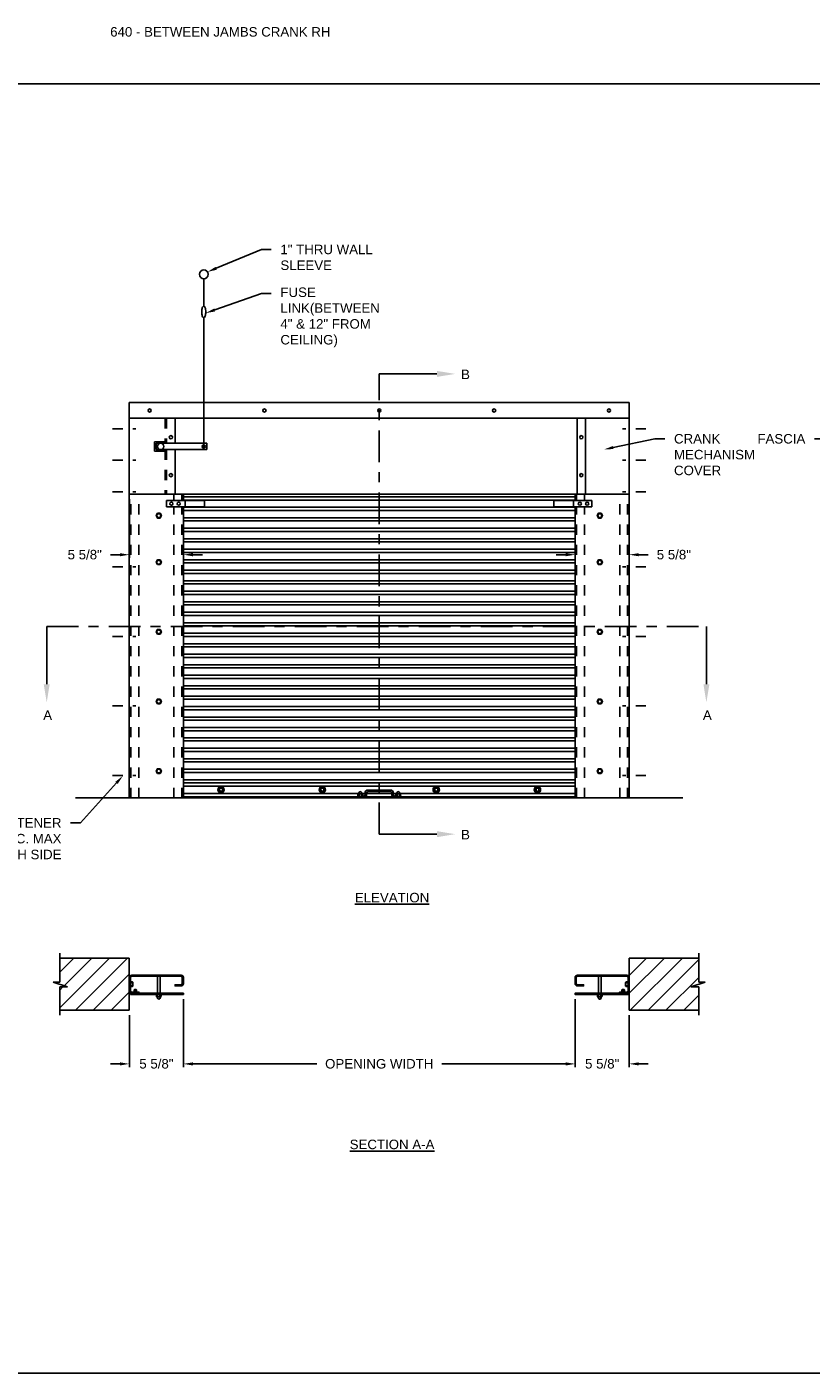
# Model space of a CAD drawing. Header units: inches. Extents: x 169.6 to 233, y 214.8 to 266.5.
# Tile 14 of 18: x 200.6 to 208.4, y 234.4 to 247.7. Entities that reach past the tile are written whole.
import ezdxf
from ezdxf import colors
from ezdxf.entities.mleader import LeaderData, LeaderLine
from ezdxf.math import Vec2, Vec3

# ---------------------------------------------------------------- set-up
doc = ezdxf.new("R2010")
doc.units = ezdxf.units.IN
doc.header["$LTSCALE"] = 0.25
doc.header["$MEASUREMENT"] = 0
for name, pattern in [('CENTER', [2, 1.25, -0.25, 0.25, -0.25]), ('CENTER2', [1.125, 0.75, -0.125, 0.125, -0.125]), ('HIDDEN', [0.375, 0.25, -0.125]), ('HIDDEN2', [0.1875, 0.125, -0.0625])]:
    doc.linetypes.add(name, pattern=pattern)
for name, color, linetype in [('ANNOTATIONS', 1, 'Continuous'), ('CRANK - LH', 7, 'Continuous'), ('CRANK - RH', 7, 'Continuous'), ('SECTION CUTS', 6, 'CENTER')]:
    doc.layers.add(name, color=color, linetype=linetype)
doc.styles.add('ARIAL', font='arial.ttf', dxfattribs={"height": 0.09375})
doc.styles.get("Standard").update_dxf_attribs({"font": 'romans.shx'})
doc.dimstyles.new('STANDARD$0', dxfattribs={"dimtxt": 0.09375, "dimasz": 0.09375, "dimexe": 0.03125, "dimexo": 0.046875, "dimgap": 0.09, "dimtad": 0, "dimtih": 1, "dimtoh": 1, "dimdec": 4, "dimzin": 0, "dimdsep": 46, "dimtxsty": 'ARIAL', "dimcen": 0.09, "dimadec": 0, "dimazin": 0, "dimtfac": 1, "dimtdec": 4, "dimtofl": 0, "dimtmove": 0, "dimatfit": 1, "dimfxl": 1, "dimtolj": 1, "dimtzin": 0, "dimarcsym": 0})

# ---------------------------------------------------------------- blocks, each defined once
blk = doc.blocks.new('*D36')
at = {"layer": 'ANNOTATIONS', "color": 0, "lineweight": -2, "transparency": 16777216}
for p, q in [((201.624, 243.079), (201.624, 242.498)), ((201.53, 242.53), (201.436, 242.53)), ((202.158, 242.587), (202.158, 242.498)), ((202.252, 242.53), (202.346, 242.53))]:
    blk.add_line(p, q, dxfattribs=at)
at = {"layer": 'ANNOTATIONS', "color": 0, "transparency": 16777216}
for points in [[(201.53, 242.545), (201.53, 242.514), (201.624, 242.53)], [(202.252, 242.545), (202.252, 242.514), (202.158, 242.53)]]:
    blk.add_solid(points, dxfattribs=at)
at = {"layer": 'defpoints', "color": 0, "transparency": 16777216}
for p in [(201.624, 243.126), (201.624, 242.53), (202.158, 242.634)]:
    blk.add_point(p, dxfattribs=at)
at = {"layer": 'ANNOTATIONS', "color": 0, "transparency": 16777216, "insert": (201.183, 242.53), "char_height": 0.0938, "attachment_point": 5, "style": 'ARIAL'}
blk.add_mtext('\\A1;5 5/8"', dxfattribs=at)
blk = doc.blocks.new('*D37')
at = {"layer": 'ANNOTATIONS', "color": 0, "lineweight": -2, "transparency": 16777216}
for p, q in [((206.561, 243.081), (206.561, 242.498)), ((205.933, 242.53), (205.839, 242.53)), ((206.026, 242.588), (206.026, 242.498)), ((206.655, 242.53), (206.749, 242.53))]:
    blk.add_line(p, q, dxfattribs=at)
at = {"layer": 'ANNOTATIONS', "color": 0, "transparency": 16777216}
for points in [[(205.933, 242.545), (205.933, 242.514), (206.026, 242.53)], [(206.655, 242.545), (206.655, 242.514), (206.561, 242.53)]]:
    blk.add_solid(points, dxfattribs=at)
at = {"layer": 'defpoints', "color": 0, "transparency": 16777216}
for p in [(206.561, 243.128), (206.026, 242.635), (206.561, 242.53)]:
    blk.add_point(p, dxfattribs=at)
at = {"layer": 'ANNOTATIONS', "color": 0, "transparency": 16777216, "insert": (207.002, 242.53), "char_height": 0.0938, "attachment_point": 5, "style": 'ARIAL'}
blk.add_mtext('\\A1;5 5/8"', dxfattribs=at)
blk = doc.blocks.new('*D31')
at = {"layer": 'ANNOTATIONS', "color": 0, "lineweight": -2, "transparency": 16777216}
for p, q in [((202.158, 238.141), (202.158, 237.469)), ((201.624, 237.983), (201.624, 237.469)), ((201.53, 237.501), (201.436, 237.501)), ((202.252, 237.501), (202.346, 237.501))]:
    blk.add_line(p, q, dxfattribs=at)
at = {"layer": 'ANNOTATIONS', "color": 0, "transparency": 16777216}
for points in [[(201.53, 237.516), (201.53, 237.485), (201.624, 237.501)], [(202.252, 237.516), (202.252, 237.485), (202.158, 237.501)]]:
    blk.add_solid(points, dxfattribs=at)
at = {"layer": 'defpoints', "color": 0, "transparency": 16777216}
for p in [(202.158, 238.187), (201.624, 238.03), (202.158, 237.501)]:
    blk.add_point(p, dxfattribs=at)
at = {"layer": 'ANNOTATIONS', "color": 0, "transparency": 16777216, "insert": (201.891, 237.501), "char_height": 0.0938, "attachment_point": 5, "style": 'ARIAL'}
blk.add_mtext('\\A1;5 5/8"', dxfattribs=at)
blk = doc.blocks.new('*D32')
at = {"layer": 'ANNOTATIONS', "color": 0, "lineweight": -2, "transparency": 16777216}
for p, q in [((206.026, 238.141), (206.026, 237.469)), ((206.561, 237.983), (206.561, 237.469)), ((205.933, 237.501), (205.839, 237.501)), ((206.655, 237.501), (206.749, 237.501))]:
    blk.add_line(p, q, dxfattribs=at)
at = {"layer": 'ANNOTATIONS', "color": 0, "transparency": 16777216}
for points in [[(205.933, 237.516), (205.933, 237.485), (206.026, 237.501)], [(206.655, 237.516), (206.655, 237.485), (206.561, 237.501)]]:
    blk.add_solid(points, dxfattribs=at)
at = {"layer": 'defpoints', "color": 0, "transparency": 16777216}
for p in [(206.026, 238.187), (206.561, 238.03), (206.026, 237.501)]:
    blk.add_point(p, dxfattribs=at)
at = {"layer": 'ANNOTATIONS', "color": 0, "transparency": 16777216, "insert": (206.294, 237.501), "char_height": 0.0938, "attachment_point": 5, "style": 'ARIAL'}
blk.add_mtext('\\A1;5 5/8"', dxfattribs=at)
blk = doc.blocks.new('*D35')
at = {"layer": 'ANNOTATIONS', "color": 0, "lineweight": -2, "transparency": 16777216}
for p, q in [((202.158, 238.094), (202.158, 237.469)), ((206.026, 238.094), (206.026, 237.469)), ((202.252, 237.501), (203.476, 237.501)), ((205.933, 237.501), (204.709, 237.501))]:
    blk.add_line(p, q, dxfattribs=at)
at = {"layer": 'ANNOTATIONS', "color": 0, "transparency": 16777216}
for points in [[(202.252, 237.516), (202.252, 237.485), (202.158, 237.501)], [(205.933, 237.516), (205.933, 237.485), (206.026, 237.501)]]:
    blk.add_solid(points, dxfattribs=at)
at = {"layer": 'defpoints', "color": 0, "transparency": 16777216}
for p in [(202.158, 238.141), (206.026, 238.141), (206.026, 237.501)]:
    blk.add_point(p, dxfattribs=at)
at = {"layer": 'ANNOTATIONS', "color": 0, "transparency": 16777216, "insert": (204.092, 237.501), "char_height": 0.09375, "attachment_point": 5, "style": 'ARIAL'}
blk.add_mtext('\\A1;OPENING WIDTH', dxfattribs=at)

msp = doc.modelspace()

# ---------------------------------------------------------------- hatches: boundary and pattern name
at = {"layer": 'CRANK - LH'}
h = msp.add_hatch(dxfattribs=at)
h.set_pattern_fill('ANSI31', color=256, style=0)
h.set_pattern_definition([(45, (21.99535, -17.34099), (-0.08838835, 0.08838835), [])])
h.paths.add_polyline_path([(176.96026, 238.54581), (176.27276, 238.54581), (176.27276, 238.30861), (176.20865, 238.30861), (176.35072, 238.26171), (176.27276, 238.26171), (176.27276, 238.03019), (176.96026, 238.03019)])
h.paths.add_polyline_path([(182.58526, 238.26171), (182.50729, 238.26171), (182.64936, 238.30861), (182.58526, 238.30861), (182.58526, 238.54581), (181.89776, 238.54581), (181.89776, 238.03019), (182.58526, 238.03019)])
h.paths.add_polyline_path([(193.23756, 238.47139), (193.93506, 238.47139), (193.93506, 238.66458), (193.23756, 238.66458)], flags=9)
h.paths.add_polyline_path([(202.25173, 245.48487), (202.38596, 245.48487), (202.38596, 245.6255), (202.25173, 245.6255)], flags=9)
h.paths.add_polyline_path([(204.64016, 242.11924), (204.77478, 242.11924), (204.77478, 242.25987), (204.64016, 242.25987)], flags=9)
h.paths.add_polyline_path([(198.12421, 242.11924), (198.25882, 242.11924), (198.25882, 242.25987), (198.12421, 242.25987)], flags=9)
h.paths.add_polyline_path([(202.25173, 240.93915), (202.38596, 240.93915), (202.38596, 241.07977), (202.25173, 241.07977)], flags=9)
h.paths.add_polyline_path([(201.1058, 238.01477), (201.98971, 238.01477), (201.98971, 238.20796), (201.1058, 238.20796)], flags=9)
h.paths.add_polyline_path([(201.1599, 240.45259), (201.94187, 240.45259), (201.94187, 240.64578), (201.1599, 240.64578)], flags=9)
h.paths.add_polyline_path([(207.44079, 240.46856), (208.32451, 240.46856), (208.32451, 240.66175), (207.44079, 240.66175)], flags=9)
at = {"layer": 'CRANK - RH'}
h = msp.add_hatch(dxfattribs=at)
h.set_pattern_fill('ANSI31', color=256, style=0)
h.set_pattern_definition([(45, (46.65864, -17.34099), (-0.08838835, 0.08838835), [])])
h.paths.add_polyline_path([(201.62355, 238.54581), (200.93605, 238.54581), (200.93605, 238.30861), (200.87194, 238.30861), (201.01401, 238.26171), (200.93605, 238.26171), (200.93605, 238.03019), (201.62355, 238.03019)])
h.paths.add_polyline_path([(207.24855, 238.26171), (207.17058, 238.26171), (207.31265, 238.30861), (207.24855, 238.30861), (207.24855, 238.54581), (206.56105, 238.54581), (206.56105, 238.03019), (207.24855, 238.03019)])
h.paths.add_polyline_path([(217.90085, 238.47139), (218.59835, 238.47139), (218.59835, 238.66458), (217.90085, 238.66458)], flags=9)
h.paths.add_polyline_path([(226.91502, 245.48487), (227.04925, 245.48487), (227.04925, 245.6255), (226.91502, 245.6255)], flags=9)
h.paths.add_polyline_path([(229.30345, 242.11924), (229.43807, 242.11924), (229.43807, 242.25987), (229.30345, 242.25987)], flags=9)
h.paths.add_polyline_path([(222.7875, 242.11924), (222.92211, 242.11924), (222.92211, 242.25987), (222.7875, 242.25987)], flags=9)
h.paths.add_polyline_path([(226.91502, 240.93915), (227.04925, 240.93915), (227.04925, 241.07977), (226.91502, 241.07977)], flags=9)
h.paths.add_polyline_path([(225.76909, 238.01477), (226.653, 238.01477), (226.653, 238.20796), (225.76909, 238.20796)], flags=9)
h.paths.add_polyline_path([(225.82319, 240.45259), (226.60516, 240.45259), (226.60516, 240.64578), (225.82319, 240.64578)], flags=9)
h.paths.add_polyline_path([(232.10408, 240.46856), (232.9878, 240.46856), (232.9878, 240.66175), (232.10408, 240.66175)], flags=9)

# ---------------------------------------------------------------- linework, layer by layer
at = {"layer": 'ANNOTATIONS'}
for p, q in [((202.1582, 238.14061), (202.1582, 237.46927)), ((206.02639, 238.14061), (206.02639, 237.46927))]:
    msp.add_line(p, q, dxfattribs=at)
for points in [[(202.25195, 237.51614), (202.25195, 237.48489), (202.1582, 237.50052)], [(205.93264, 237.51614), (205.93264, 237.48489), (206.02639, 237.50052)]]:
    msp.add_solid(points, dxfattribs=at)
at = {"layer": 'CRANK - RH', "linetype": 'Continuous'}
for p, q in [((202.35897, 244.98524), (202.35897, 245.256)), ((202.35897, 244.87074), (202.35897, 243.58296)), ((201.62355, 240.12756), (201.62355, 244.03381)), ((201.62355, 244.03381), (206.56105, 244.03381)), ((206.56105, 240.12756), (206.56105, 244.03381)), ((201.62355, 243.87756), (206.56105, 243.87756)), ((202.07617, 243.62983), (202.07617, 243.87756)), ((206.04542, 243.12756), (206.04542, 243.87756)), ((206.12941, 243.12756), (206.12941, 243.87756)), ((201.87367, 243.64546), (201.87367, 243.55171)), ((201.87367, 243.64546), (201.97656, 243.64546)), ((201.8893, 243.62983), (202.39022, 243.62983)), ((201.8893, 243.62983), (201.8893, 243.56733)), ((202.39022, 243.62983), (202.39022, 243.56733)), ((201.87367, 243.55171), (201.97656, 243.55171)), ((201.8893, 243.56733), (202.39022, 243.56733)), ((202.07617, 243.12756), (202.07617, 243.56733)), ((206.56105, 243.12756), (201.62355, 243.12756)), ((201.99219, 243.06506), (202.36719, 243.06506)), ((201.99219, 243.00256), (201.99219, 243.06506)), ((202.1582, 243.06506), (202.1582, 243.12756)), ((202.1582, 243.10136), (206.02639, 243.10136)), ((202.1582, 243.07011), (206.02639, 243.07011)), ((202.17383, 243.00256), (202.17383, 243.06506)), ((202.36719, 243.00256), (202.36719, 243.06506)), ((205.8174, 243.00256), (205.8174, 243.06506)), ((206.1924, 243.06506), (205.8174, 243.06506)), ((206.01076, 243.00256), (206.01076, 243.06506)), ((206.02639, 243.06506), (206.02639, 243.12756)), ((206.1924, 243.00256), (206.1924, 243.06506)), ((201.99219, 243.00256), (202.36719, 243.00256)), ((202.1582, 240.12756), (202.1582, 243.00256)), ((202.1582, 242.99775), (206.02639, 242.99775)), ((202.1582, 242.9665), (206.02639, 242.9665)), ((206.1924, 243.00256), (205.8174, 243.00256)), ((206.02639, 240.12756), (206.02639, 243.00256)), ((202.1582, 242.89413), (206.02639, 242.89413)), ((202.1582, 242.86288), (206.02639, 242.86288)), ((202.1582, 242.79052), (206.02639, 242.79052)), ((202.1582, 242.75927), (206.02639, 242.75927)), ((202.1582, 242.68691), (206.02639, 242.68691)), ((202.1582, 242.65566), (206.02639, 242.65566)), ((202.1582, 242.58329), (206.02639, 242.58329)), ((202.1582, 242.55204), (206.02639, 242.55204)), ((202.1582, 242.47968), (206.02639, 242.47968)), ((202.1582, 242.44843), (206.02639, 242.44843)), ((202.1582, 242.37606), (206.02639, 242.37606)), ((202.1582, 242.34481), (206.02639, 242.34481)), ((202.1582, 242.27245), (206.02639, 242.27245)), ((202.1582, 242.2412), (206.02639, 242.2412)), ((202.1582, 242.16883), (206.02639, 242.16883)), ((202.1582, 242.13758), (206.02639, 242.13758)), ((202.1582, 242.06522), (206.02639, 242.06522)), ((202.1582, 242.03397), (206.02639, 242.03397)), ((202.1582, 241.9616), (206.02639, 241.9616)), ((202.1582, 241.93035), (206.02639, 241.93035)), ((202.1582, 241.85799), (206.02639, 241.85799)), ((202.1582, 241.82674), (206.02639, 241.82674)), ((202.1582, 241.75437), (206.02639, 241.75437)), ((202.1582, 241.72312), (206.02639, 241.72312)), ((202.1582, 241.65076), (206.02639, 241.65076)), ((202.1582, 241.61951), (206.02639, 241.61951)), ((202.1582, 241.54715), (206.02639, 241.54715)), ((202.1582, 241.5159), (206.02639, 241.5159)), ((202.1582, 241.44353), (206.02639, 241.44353)), ((202.1582, 241.41228), (206.02639, 241.41228)), ((202.1582, 241.33992), (206.02639, 241.33992)), ((202.1582, 241.30867), (206.02639, 241.30867)), ((202.1582, 241.2363), (206.02639, 241.2363)), ((202.1582, 241.20505), (206.02639, 241.20505)), ((202.1582, 241.13269), (206.02639, 241.13269)), ((202.1582, 241.10144), (206.02639, 241.10144)), ((202.1582, 241.02907), (206.02639, 241.02907)), ((202.1582, 240.99782), (206.02639, 240.99782)), ((202.1582, 240.92546), (206.02639, 240.92546)), ((202.1582, 240.89421), (206.02639, 240.89421)), ((202.1582, 240.82184), (206.02639, 240.82184)), ((202.1582, 240.79059), (206.02639, 240.79059)), ((202.1582, 240.72137), (206.02639, 240.72137)), ((202.1582, 240.69012), (206.02639, 240.69012)), ((202.1582, 240.61776), (206.02639, 240.61776)), ((202.1582, 240.58651), (206.02639, 240.58651)), ((202.1582, 240.51414), (206.02639, 240.51414)), ((202.1582, 240.48289), (206.02639, 240.48289)), ((202.1582, 240.41053), (206.02639, 240.41053)), ((202.1582, 240.37928), (206.02639, 240.37928)), ((202.1582, 240.30691), (206.02639, 240.30691)), ((202.1582, 240.27566), (206.02639, 240.27566)), ((202.1582, 240.24441), (206.02639, 240.24441)), ((202.1582, 240.17205), (203.88819, 240.17205)), ((206.02639, 240.13988), (202.1582, 240.13988)), ((206.02639, 240.12756), (202.1582, 240.12756)), ((203.93605, 240.14319), (203.87355, 240.14319)), ((203.87355, 240.12756), (203.87355, 240.14319)), ((203.88145, 240.14616), (203.88145, 240.16345)), ((203.9226, 240.16662), (203.88649, 240.16671)), ((203.88933, 240.17474), (203.8948, 240.18425)), ((203.89317, 240.16342), (203.89317, 240.14643)), ((203.92016, 240.17527), (203.91497, 240.18426)), ((203.91661, 240.16304), (203.91661, 240.14626)), ((203.92159, 240.17205), (203.95167, 240.17205)), ((203.92832, 240.14654), (203.92832, 240.16264)), ((203.95167, 240.15881), (203.95167, 240.17444)), ((203.9673, 240.15881), (203.9673, 240.17444)), ((203.9673, 240.17205), (204.2173, 240.17205)), ((204.20167, 240.20569), (203.98292, 240.20569)), ((204.20167, 240.19006), (203.98292, 240.19006)), ((204.2173, 240.15881), (204.2173, 240.17444)), ((204.23292, 240.15881), (204.23292, 240.17444)), ((204.23292, 240.17205), (204.26319, 240.17205)), ((204.31105, 240.14319), (204.24855, 240.14319)), ((204.25645, 240.14616), (204.25645, 240.16345)), ((204.2976, 240.16662), (204.26149, 240.16671)), ((204.26433, 240.17474), (204.2698, 240.18425)), ((204.26817, 240.16342), (204.26817, 240.14643)), ((204.29516, 240.17527), (204.28997, 240.18426)), ((204.29161, 240.16304), (204.29161, 240.14626)), ((204.29659, 240.17205), (206.02639, 240.17205)), ((204.30332, 240.14654), (204.30332, 240.16264)), ((204.31105, 240.12756), (204.31105, 240.14319)), ((200.93605, 238.30861), (200.93605, 238.59269)), ((207.24855, 238.30861), (207.24855, 238.59269)), ((201.01401, 238.26171), (200.87194, 238.30861)), ((200.87194, 238.30861), (200.93605, 238.30861)), ((200.93605, 237.98331), (200.93605, 238.26171)), ((200.93605, 238.26171), (201.01401, 238.26171)), ((201.62355, 238.27057), (201.62355, 238.23442)), ((201.63495, 238.31176), (201.65467, 238.31176)), ((201.65508, 238.29988), (201.63495, 238.29988)), ((201.65547, 238.27612), (201.63495, 238.27612)), ((201.63495, 238.26424), (201.6555, 238.26424)), ((201.65871, 238.30596), (201.6588, 238.26935)), ((206.52589, 238.30596), (206.52579, 238.26935)), ((206.54964, 238.26424), (206.5291, 238.26424)), ((206.52912, 238.27612), (206.54964, 238.27612)), ((206.52951, 238.29988), (206.54964, 238.29988)), ((206.54964, 238.31176), (206.52992, 238.31176)), ((206.56105, 238.27057), (206.56105, 238.23442)), ((207.17058, 238.26171), (207.31265, 238.30861)), ((207.24855, 238.26171), (207.17058, 238.26171)), ((207.31265, 238.30861), (207.24855, 238.30861)), ((207.24855, 237.98331), (207.24855, 238.26171)), ((201.89088, 238.18449), (201.89088, 238.16696)), ((201.9326, 238.16375), (201.89599, 238.16365)), ((201.89886, 238.15551), (201.90441, 238.14587)), ((201.90276, 238.16699), (201.90276, 238.18422)), ((201.93012, 238.15498), (201.92486, 238.14586)), ((201.92652, 238.16737), (201.92652, 238.18438)), ((201.9384, 238.1841), (201.9384, 238.16778)), ((206.24619, 238.18441), (206.24619, 238.16688)), ((206.28791, 238.16367), (206.2513, 238.16357)), ((206.25418, 238.15543), (206.25973, 238.14579)), ((206.25807, 238.16691), (206.25807, 238.18414)), ((206.28544, 238.1549), (206.28017, 238.14578)), ((206.28184, 238.16729), (206.28184, 238.1843)), ((206.29372, 238.18402), (206.29372, 238.1677))]:
    msp.add_line(p, q, dxfattribs=at)
at = {"layer": 'CRANK - RH', "linetype": 'HIDDEN'}
for p, q in [((201.97656, 243.87756), (201.97656, 243.62983)), ((201.99219, 243.87756), (201.99219, 243.62983)), ((201.97656, 243.56733), (201.97656, 243.12756)), ((201.99219, 243.56733), (201.99219, 243.12756)), ((201.90127, 238.3657), (201.89088, 238.37711)), ((201.928, 238.3657), (201.9384, 238.37711)), ((206.25659, 238.3657), (206.24619, 238.37711)), ((206.28332, 238.3657), (206.29372, 238.37711)), ((201.67107, 238.19889), (201.65919, 238.18749)), ((201.69483, 238.19889), (201.70672, 238.18749)), ((206.48976, 238.19889), (206.47788, 238.18749)), ((206.51352, 238.19889), (206.5254, 238.18749))]:
    msp.add_line(p, q, dxfattribs=at)
at = {"layer": 'CRANK - RH', "linetype": 'CENTER2', "ltscale": 0.25}
for p, q in [((201.45798, 243.77457), (201.68912, 243.77457)), ((206.72662, 243.77457), (206.49548, 243.77457)), ((201.45798, 243.4632), (201.68912, 243.4632)), ((206.72662, 243.4632), (206.49548, 243.4632))]:
    msp.add_line(p, q, dxfattribs=at)
at = {"layer": 'CRANK - RH', "linetype": 'CENTER2', "ltscale": 0.28}
for p, q in [((201.45798, 243.15183), (201.68912, 243.15183)), ((206.72662, 243.15183), (206.49548, 243.15183)), ((201.45798, 242.41081), (201.68912, 242.41081)), ((206.72662, 242.41081), (206.49548, 242.41081)), ((201.45798, 241.72331), (201.68912, 241.72331)), ((206.72662, 241.72331), (206.49548, 241.72331)), ((201.45798, 241.03581), (201.68912, 241.03581)), ((206.72662, 241.03581), (206.49548, 241.03581)), ((201.45798, 240.34831), (201.68912, 240.34831)), ((206.72662, 240.34831), (206.49548, 240.34831))]:
    msp.add_line(p, q, dxfattribs=at)
at = {"layer": 'CRANK - RH', "linetype": 'HIDDEN2'}
for p, q in [((201.63917, 240.12756), (201.63917, 243.12756)), ((201.7173, 240.12756), (201.7173, 243.12756)), ((202.06445, 243.06506), (202.06445, 243.12756)), ((202.14258, 243.06506), (202.14258, 243.12756)), ((206.04201, 243.06506), (206.04201, 243.12756)), ((206.12014, 243.06506), (206.12014, 243.12756)), ((206.4673, 240.12756), (206.4673, 243.12756)), ((206.54542, 240.12756), (206.54542, 243.12756)), ((202.06445, 240.12756), (202.06445, 243.00256)), ((202.14258, 240.12756), (202.14258, 243.00256)), ((206.04201, 240.12756), (206.04201, 243.00256)), ((206.12014, 240.12756), (206.12014, 243.00256))]:
    msp.add_line(p, q, dxfattribs=at)
at = {"layer": 'CRANK - RH'}
for p, q in [((207.0923, 240.12756), (201.0923, 240.12756)), ((200.93605, 238.54581), (201.62355, 238.54581)), ((201.62355, 238.03019), (201.62355, 238.54581)), ((206.56105, 238.03019), (206.56105, 238.54581)), ((207.24855, 238.54581), (206.56105, 238.54581)), ((201.90127, 238.19889), (201.90127, 238.3657)), ((201.928, 238.19889), (201.928, 238.3657)), ((206.25659, 238.19889), (206.25659, 238.3657)), ((206.28332, 238.19889), (206.28332, 238.3657)), ((201.67404, 238.23406), (201.67107, 238.23109)), ((201.67107, 238.2103), (201.67107, 238.23109)), ((201.69483, 238.22812), (201.67107, 238.22812)), ((201.69483, 238.22218), (201.67107, 238.22218)), ((201.69483, 238.21624), (201.67107, 238.21624)), ((201.69186, 238.23406), (201.67404, 238.23406)), ((201.69186, 238.23109), (201.67404, 238.23109)), ((201.69186, 238.22515), (201.67404, 238.22515)), ((201.69186, 238.21921), (201.67404, 238.21921)), ((201.69186, 238.21327), (201.67404, 238.21327)), ((201.69186, 238.23406), (201.69483, 238.23109)), ((201.69483, 238.2103), (201.69483, 238.23109)), ((206.49273, 238.23406), (206.48976, 238.23109)), ((206.48976, 238.2103), (206.48976, 238.23109)), ((206.48976, 238.22812), (206.51352, 238.22812)), ((206.48976, 238.22218), (206.51352, 238.22218)), ((206.48976, 238.21624), (206.51352, 238.21624)), ((206.49273, 238.23406), (206.51055, 238.23406)), ((206.49273, 238.23109), (206.51055, 238.23109)), ((206.49273, 238.22515), (206.51055, 238.22515)), ((206.49273, 238.21921), (206.51055, 238.21921)), ((206.49273, 238.21327), (206.51055, 238.21327)), ((206.51055, 238.23406), (206.51352, 238.23109)), ((206.51352, 238.2103), (206.51352, 238.23109)), ((200.93605, 238.03019), (201.62355, 238.03019)), ((207.24855, 238.03019), (206.56105, 238.03019))]:
    msp.add_line(p, q, dxfattribs=at)
at = {"layer": 'CRANK - RH', "linetype": 'Continuous'}
msp.add_lwpolyline([(202.3649, 244.87365, -0.46162253), (202.35228, 244.87365, -0.09187159), (202.34429, 244.8875, -0.04858263), (202.34008, 244.90457, -0.07273106), (202.34008, 244.95142, -0.04858263), (202.34429, 244.96848, -0.09187159), (202.35228, 244.98234, -0.46162273), (202.3649, 244.98234, -0.09187159), (202.37288, 244.96848, -0.04858263), (202.3771, 244.95142, -0.07273115), (202.3771, 244.90457, -0.04858263), (202.37288, 244.8875, -0.09187159), (202.3649, 244.87365, -0.2196732)], format="xyb", dxfattribs=at)
for points in [[(201.90076, 242.93915), (201.88723, 242.91571), (201.90076, 242.89227), (201.92782, 242.89227), (201.94135, 242.91571), (201.92782, 242.93915)], [(206.28383, 242.93915), (206.29737, 242.91571), (206.28383, 242.89227), (206.25677, 242.89227), (206.24324, 242.91571), (206.25677, 242.93915)], [(201.90076, 242.43199), (201.88723, 242.45543), (201.90076, 242.47886), (201.92782, 242.47886), (201.94135, 242.45543), (201.92782, 242.43199)], [(206.28383, 242.43199), (206.29737, 242.45543), (206.28383, 242.47886), (206.25677, 242.47886), (206.24324, 242.45543), (206.25677, 242.43199)], [(201.90076, 241.74449), (201.88723, 241.76793), (201.90076, 241.79136), (201.92782, 241.79136), (201.94135, 241.76793), (201.92782, 241.74449)], [(206.28383, 241.74449), (206.29737, 241.76793), (206.28383, 241.79136), (206.25677, 241.79136), (206.24324, 241.76793), (206.25677, 241.74449)], [(201.90076, 241.05699), (201.88723, 241.08043), (201.90076, 241.10386), (201.92782, 241.10386), (201.94135, 241.08043), (201.92782, 241.05699)], [(206.28383, 241.05699), (206.29737, 241.08043), (206.28383, 241.10386), (206.25677, 241.10386), (206.24324, 241.08043), (206.25677, 241.05699)], [(201.90076, 240.36949), (201.88723, 240.39293), (201.90076, 240.41636), (201.92782, 240.41636), (201.94135, 240.39293), (201.92782, 240.36949)], [(206.28383, 240.36949), (206.29737, 240.39293), (206.28383, 240.41636), (206.25677, 240.41636), (206.24324, 240.39293), (206.25677, 240.36949)], [(202.54542, 240.23529), (202.56105, 240.20823), (202.54542, 240.18117), (202.51417, 240.18117), (202.49855, 240.20823), (202.51417, 240.23529)], [(203.54542, 240.23529), (203.56105, 240.20823), (203.54542, 240.18117), (203.51417, 240.18117), (203.49855, 240.20823), (203.51417, 240.23529)], [(204.67042, 240.23529), (204.68605, 240.20823), (204.67042, 240.18117), (204.63917, 240.18117), (204.62355, 240.20823), (204.63917, 240.23529)], [(205.67042, 240.23529), (205.68605, 240.20823), (205.67042, 240.18117), (205.63917, 240.18117), (205.62355, 240.20823), (205.63917, 240.23529)]]:
    msp.add_lwpolyline(points, close=True, dxfattribs=at)
at = {"layer": 'CRANK - RH'}
for points in [[(201.62355, 238.35382, -0.41421356), (201.64683, 238.37711), (202.13492, 238.37711, -0.41421356), (202.1582, 238.35382), (202.1582, 238.29347, -0.41421356), (202.13492, 238.27018), (202.07504, 238.27018), (202.07504, 238.28158), (202.13492, 238.28158, 0.41421356), (202.1468, 238.29347), (202.1468, 238.35382, 0.41421356), (202.13492, 238.3657), (201.64683, 238.3657, 0.41421356), (201.63495, 238.35382), (201.63495, 238.22218, 0.41421356), (201.64683, 238.2103), (201.7186, 238.2103), (201.7186, 238.19889)], [(206.56105, 238.35382, 0.41421356), (206.53776, 238.37711), (206.04968, 238.37711, 0.41421356), (206.02639, 238.35382), (206.02639, 238.29347, 0.41421356), (206.04968, 238.27018), (206.10956, 238.27018), (206.10956, 238.28158), (206.04968, 238.28158, -0.41421356), (206.03779, 238.29347), (206.03779, 238.35382, -0.41421356), (206.04968, 238.3657), (206.53776, 238.3657, -0.41421356), (206.54964, 238.35382), (206.54964, 238.22218, -0.41421356), (206.53776, 238.2103), (206.466, 238.2103), (206.466, 238.19889)], [(201.64683, 238.19889, -0.41421356), (201.62355, 238.22218)], [(206.53776, 238.19889, 0.41421356), (206.56105, 238.22218)]]:
    msp.add_lwpolyline(points, format="xyb", dxfattribs=at)
for points in [[(202.1582, 238.19889), (202.1582, 238.18749), (201.63543, 238.18749), (201.63543, 238.19889), (202.1582, 238.19889)], [(206.54917, 238.19889), (206.02639, 238.19889), (206.02639, 238.18749), (206.54917, 238.18749), (206.54917, 238.19889)]]:
    msp.add_lwpolyline(points, dxfattribs=at)
at = {"layer": 'CRANK - RH', "linetype": 'Continuous'}
for centre, radius in [((202.35935, 245.29907), 0.04307), ((201.82376, 243.95404), 0.01562), ((202.95803, 243.95404), 0.01562), ((204.0923, 243.95404), 0.01562), ((205.22656, 243.95404), 0.01562), ((206.36083, 243.95404), 0.01562), ((201.93293, 243.59858), 0.03125), ((202.03418, 243.69006), 0.01562), ((202.35897, 243.59858), 0.01562), ((206.08741, 243.69006), 0.01562), ((202.03418, 243.31506), 0.01562), ((206.08741, 243.31506), 0.01562), ((202.03906, 243.03381), 0.01562), ((202.11133, 243.03381), 0.01562), ((206.07326, 243.03381), 0.01562), ((206.14553, 243.03381), 0.01562), ((201.91429, 242.91571), 0.01893), ((206.2703, 242.91571), 0.01893), ((201.91429, 242.45543), 0.01893), ((206.2703, 242.45543), 0.01893), ((201.91429, 241.76793), 0.01893), ((206.2703, 241.76793), 0.01893), ((201.91429, 241.08043), 0.01893), ((206.2703, 241.08043), 0.01893), ((201.91429, 240.39293), 0.01893), ((206.2703, 240.39293), 0.01893), ((202.5298, 240.20823), 0.03125), ((202.5298, 240.20823), 0.01562), ((203.5298, 240.20823), 0.03125), ((203.5298, 240.20823), 0.01562), ((204.6548, 240.20823), 0.03125), ((204.6548, 240.20823), 0.01562), ((205.6548, 240.20823), 0.03125), ((205.6548, 240.20823), 0.01562)]:
    msp.add_circle(centre, radius, dxfattribs=at)
for centre, radius, start, end in [((203.88722, 240.16005), 0.0067, 27.308129, 149.509767), ((203.88722, 240.15027), 0.00708, 215.441007, 327.149167), ((203.90489, 240.16656), 0.01758, 152.263062, 179.396152), ((203.90489, 240.14312), 0.02344, 60, 120), ((203.90489, 240.16656), 0.02344, 240, 300), ((203.90489, 240.17828), 0.01172, 30.664607, 149.400072), ((203.92237, 240.16018), 0.00644, 22.427996, 153.626692), ((203.92237, 240.15014), 0.00695, 213.947004, 328.858046), ((203.90489, 240.16656), 0.01758, 0.184042, 29.68122), ((203.93605, 240.15881), 0.03125, 270, 0), ((203.93605, 240.15881), 0.01562, 270, 0), ((203.98292, 240.17444), 0.03125, 90, 180), ((203.98292, 240.17444), 0.01562, 90, 180), ((204.20167, 240.17444), 0.03125, 0, 90), ((204.20167, 240.17444), 0.01562, 0, 90), ((204.24855, 240.15881), 0.03125, 180, 270), ((204.24855, 240.15881), 0.01562, 180, 270), ((204.26222, 240.16005), 0.0067, 27.308129, 149.509767), ((204.26222, 240.15027), 0.00708, 215.441007, 327.149167), ((204.27989, 240.16656), 0.01758, 152.263062, 179.396152), ((204.27989, 240.14312), 0.02344, 60, 120), ((204.27989, 240.16656), 0.02344, 240, 300), ((204.27989, 240.17828), 0.01172, 30.664607, 149.400072), ((204.29737, 240.16018), 0.00644, 22.427996, 153.626692), ((204.29737, 240.15014), 0.00695, 213.947004, 328.858046), ((204.27989, 240.16656), 0.01758, 0.184042, 29.68122), ((201.65218, 238.30573), 0.00653, 296.373308, 67.572004), ((201.65205, 238.27009), 0.00679, 300.490233, 62.691871), ((201.63489, 238.288), 0.02376, 330, 30), ((206.53254, 238.27009), 0.00679, 117.308129, 239.509767), ((206.53241, 238.30573), 0.00653, 112.427996, 243.626692), ((206.5497, 238.288), 0.02376, 150, 210), ((201.89673, 238.18032), 0.00718, 32.850833, 144.558993), ((201.89673, 238.1704), 0.00679, 210.490233, 332.691871), ((201.91464, 238.1638), 0.01782, 180.603848, 207.736938), ((201.91464, 238.1638), 0.02376, 60, 120), ((201.91464, 238.18756), 0.02376, 240, 300), ((201.91464, 238.15192), 0.01188, 210.599928, 329.335393), ((201.93237, 238.18045), 0.00705, 31.141954, 146.052996), ((201.93237, 238.17027), 0.00653, 206.373308, 337.572004), ((201.91464, 238.1638), 0.01782, 330.31878, 359.815958), ((206.25204, 238.18024), 0.00718, 32.850833, 144.558993), ((206.25204, 238.17032), 0.00679, 210.490233, 332.691871), ((206.26996, 238.16372), 0.01782, 180.603848, 207.736938), ((206.26996, 238.16372), 0.02376, 60, 120), ((206.26996, 238.18749), 0.02376, 240, 300), ((206.26996, 238.15184), 0.01188, 210.599928, 329.335393), ((206.28768, 238.18037), 0.00705, 31.141954, 146.052996), ((206.28768, 238.17019), 0.00653, 206.373308, 337.572004), ((206.26996, 238.16372), 0.01782, 330.31878, 359.815958)]:
    msp.add_arc(centre, radius, start, end, dxfattribs=at)
at = {"layer": 'defpoints'}
msp.add_lwpolyline([(213.72204, 234.44685), (194.25216, 234.44685), (194.25216, 247.18196), (213.72204, 247.18196)], close=True, dxfattribs=at)
at = {"layer": 'SECTION CUTS'}
for p, q in [((204.0923, 239.76975), (204.0923, 244.31548)), ((200.80747, 241.82059), (207.32343, 241.82059))]:
    msp.add_line(p, q, dxfattribs=at)

# ---------------------------------------------------------------- texts
at = {"layer": 'ANNOTATIONS', "insert": (201.43451, 247.74099), "char_height": 0.09375, "width": 6.6097632, "attachment_point": 1, "line_spacing_factor": 0.86134, "style": 'ARIAL'}
msp.add_mtext('640 - BETWEEN JAMBS CRANK RH', dxfattribs=at)
at = {"layer": 'ANNOTATIONS', "char_height": 0.09375, "attachment_point": 2, "style": 'ARIAL'}
for s, insert, width in [('{\\LELEVATION}', (204.21863, 239.18997), 3.0834986), ('{\\LSECTION A-A}', (204.21863, 236.75214), 1.3823677)]:
    msp.add_mtext(s, dxfattribs=dict(at, insert=insert, width=width))
at = {"layer": 'SECTION CUTS', "style": 'ARIAL'}
for s, p in [('B', (204.90032, 244.26378)), ('A', (200.773, 240.89816)), ('A', (207.28895, 240.89816)), ('B', (204.90032, 239.71806))]:
    msp.add_text(s, height=0.09375, dxfattribs=at).set_placement(p)

# ---------------------------------------------------------------- dimensions: what is measured, and where the dimension line sits
at = {"layer": 'ANNOTATIONS'}
for base, p1, p2, picture, middle in [((201.62355, 242.52963), (202.1582, 242.63437), (201.62355, 243.12556), '*D36', (201.18294, 242.52963)), ((206.56105, 242.52963), (206.02639, 242.63455), (206.56105, 243.12756), '*D37', (207.00165, 242.52963))]:
    dim = msp.add_linear_dim(base=base, p1=p1, p2=p2, angle=180, text='5 5/8"', dimstyle='STANDARD$0', dxfattribs=at)
    dim.commit()
    dim.dimension.update_dxf_attribs({"geometry": picture, "text_midpoint": middle, "dimtype": 160})
for base, p1, p2, text, picture, middle in [((202.1582, 237.50052), (201.62355, 238.03019), (202.1582, 238.18749), '5 5/8"', '*D31', (201.89088, 237.50052)), ((206.02639, 237.50052), (202.1582, 238.14061), (206.02639, 238.14061), 'OPENING WIDTH', '*D35', (204.0923, 237.50052)), ((206.02639, 237.50052), (206.56105, 238.03019), (206.02639, 238.18749), '5 5/8"', '*D32', (206.29372, 237.50052))]:
    dim = msp.add_linear_dim(base=base, p1=p1, p2=p2, text=text, dimstyle='STANDARD$0', dxfattribs=at)
    dim.commit()
    dim.dimension.update_dxf_attribs({"geometry": picture, "text_midpoint": middle})

# ---------------------------------------------------------------- leaders
ml = msp.add_multileader_mtext('Standard', dxfattribs=at)
ml.set_content('1" THRU WALL SLEEVE', color=256, style='ARIAL')
ml.set_leader_properties()
ml.build(insert=Vec2(0, 0))
ml.multileader.update_dxf_attribs({"dogleg_length": 0.36, "arrow_head_size": 0.09375})
ctx = ml.context
ctx.base_point, ctx.char_height, ctx.arrow_head_size, ctx.landing_gap_size, ctx.plane_origin = Vec3(203.02577, 245.54424), 0.09375, 0.09375, 0.09, Vec3(204.70132, 245.54346)
notes = []
notes.append((ctx, [(1, (1, 1, 0), (202.92781, 245.54424), (1, 0), 0.09796, [(0, [(202.3953, 245.32279)], 0, [])])]))
ctx.mtext.insert, ctx.mtext.width, ctx.mtext.flow_direction = Vec3(203.11577, 245.59192), 0.9445531, 5
ml = msp.add_multileader_mtext('Standard', dxfattribs=at)
ml.set_content('FUSE LINK(BETWEEN 4" & 12" FROM CEILING)', color=256, style='ARIAL')
ml.set_leader_properties()
ml.build(insert=Vec2(0, 0))
ml.multileader.update_dxf_attribs({"dogleg_length": 0.36, "arrow_head_size": 0.09375})
ctx = ml.context
ctx.base_point, ctx.char_height, ctx.arrow_head_size, ctx.landing_gap_size, ctx.plane_origin = Vec3(203.02577, 245.10824), 0.09375, 0.09375, 0.09, Vec3(204.70132, 245.10745)
notes.append((ctx, [(1, (1, 1, 0), (202.92781, 245.10824), (1, 0), 0.09796, [(0, [(202.37838, 244.91625)], 0, [])])]))
ctx.mtext.insert, ctx.mtext.width, ctx.mtext.flow_direction = Vec3(203.11577, 245.16889), 0.9445531, 5
ml = msp.add_multileader_mtext('Standard', dxfattribs=at)
ml.set_content('CRANK MECHANISM COVER', color=256, style='ARIAL')
ml.set_leader_properties()
ml.build(insert=Vec2(0, 0))
ml.multileader.update_dxf_attribs({"dogleg_length": 0.36, "arrow_head_size": 0.09375})
ctx = ml.context
ctx.base_point, ctx.char_height, ctx.arrow_head_size, ctx.landing_gap_size, ctx.plane_origin = Vec3(206.91353, 243.67401), 0.09375, 0.09375, 0.09, Vec3(206.01078, 243.67322)
notes.append((ctx, [(0, (1, 1, 0), (206.81558, 243.67401), (1, 0), 0.09796, [(0, [(206.31185, 243.56939)], 0, [])])]))
ctx.mtext.insert, ctx.mtext.width, ctx.mtext.flow_direction = Vec3(207.00353, 243.72168), 0.9445531, 5
ml = msp.add_multileader_mtext('Standard', dxfattribs=at)
ml.set_content('FASCIA', color=256, style='ARIAL')
ml.set_leader_properties()
ml.build(insert=Vec2(0, 0))
ml.multileader.update_dxf_attribs({"dogleg_length": 0.36, "arrow_head_size": 0.09375})
ctx = ml.context
ctx.base_point, ctx.char_height, ctx.arrow_head_size, ctx.landing_gap_size, ctx.plane_origin = Vec3(207.74797, 243.67401), 0.09375, 0.09375, 0.09, Vec3(206.7149, 243.67322)
ctx.text_align_type = 2
notes.append((ctx, [(1, (1, 1, 0), (208.48841, 243.67401), (-1, 0), 0.09796, [(0, [(209.03784, 243.48202)], 0, [])])]))
ctx.mtext.insert, ctx.mtext.width, ctx.mtext.alignment, ctx.mtext.flow_direction = Vec3(208.30045, 243.72168), 0.9445531, 3, 5
ml = msp.add_multileader_mtext('Standard', dxfattribs=at)
ml.set_content('FASTENER 1\'-6" O.C. MAX EACH SIDE', color=256, style='ARIAL')
ml.set_leader_properties()
ml.build(insert=Vec2(0, 0))
ml.multileader.update_dxf_attribs({"dogleg_length": 0.36, "arrow_head_size": 0.09375})
ctx = ml.context
ctx.base_point, ctx.char_height, ctx.arrow_head_size, ctx.landing_gap_size, ctx.plane_origin = Vec3(199.99197, 239.88094), 0.09375, 0.09375, 0.09, Vec3(201.82851, 239.44771)
ctx.text_align_type = 2
notes.append((ctx, [(0, (1, 1, 0), (201.14143, 239.88094), (-1, 0), 0.09796, [(0, [(201.55967, 240.34539)], 0, [])])]))
ctx.mtext.insert, ctx.mtext.width, ctx.mtext.alignment, ctx.mtext.flow_direction = Vec3(200.95348, 239.92861), 0.9445531, 3, 5
at = {"layer": 'SECTION CUTS'}
ml = msp.add_multileader_mtext('Standard', dxfattribs=at)
ml.set_content('', color=256)
ml.set_leader_properties()
ml.build(insert=Vec2(0, 0))
ml.multileader.update_dxf_attribs({"dogleg_length": 0, "arrow_head_size": 0.18})
ctx = ml.context
ctx.base_point, ctx.char_height, ctx.arrow_head_size, ctx.landing_gap_size, ctx.plane_origin, ctx.plane_x_axis, ctx.plane_y_axis = Vec3(204.0923, 244.31548), 0.18, 0.18, 0, Vec3(204.84182, 244.31548), Vec3(0, 1), Vec3(-1, 0)
notes.append((ctx, [(0, (1, 1, 0), (204.0923, 244.31548), (1, 0), 0, [(0, [(204.84182, 244.31548)], 0, [])])]))
ctx.mtext.insert, ctx.mtext.text_direction, ctx.mtext.rotation, ctx.mtext.flow_direction = Vec3(204.0023, 244.31548), Vec3(0, 1), 1.57079633, 5
ml = msp.add_multileader_mtext('Standard', dxfattribs=at)
ml.set_content('', color=256)
ml.set_leader_properties()
ml.build(insert=Vec2(0, 0))
ml.multileader.update_dxf_attribs({"dogleg_length": 0, "arrow_head_size": 0.18})
ctx = ml.context
ctx.base_point, ctx.char_height, ctx.arrow_head_size, ctx.landing_gap_size, ctx.plane_origin = Vec3(200.80747, 241.82059), 0.18, 0.18, 0, Vec3(200.80747, 241.07107)
notes.append((ctx, [(0, (1, 1, 0), (200.80747, 241.82059), (1, 0), 0, [(0, [(200.80747, 241.07107)], 0, [])])]))
ctx.mtext.insert, ctx.mtext.flow_direction = Vec3(200.80747, 241.91059), 5
ml = msp.add_multileader_mtext('Standard', dxfattribs=at)
ml.set_content('', color=256)
ml.set_leader_properties()
ml.build(insert=Vec2(0, 0))
ml.multileader.update_dxf_attribs({"dogleg_length": 0, "arrow_head_size": 0.18})
ctx = ml.context
ctx.base_point, ctx.char_height, ctx.arrow_head_size, ctx.landing_gap_size, ctx.plane_origin = Vec3(207.32343, 241.82059), 0.18, 0.18, 0, Vec3(207.32343, 241.07107)
notes.append((ctx, [(0, (1, 1, 0), (207.32343, 241.82059), (1, 0), 0, [(0, [(207.32343, 241.07107)], 0, [])])]))
ctx.mtext.insert, ctx.mtext.flow_direction = Vec3(207.32343, 241.91059), 5
ml = msp.add_multileader_mtext('Standard', dxfattribs=at)
ml.set_content('', color=256)
ml.set_leader_properties()
ml.build(insert=Vec2(0, 0))
ml.multileader.update_dxf_attribs({"dogleg_length": 0, "arrow_head_size": 0.18})
ctx = ml.context
ctx.base_point, ctx.char_height, ctx.arrow_head_size, ctx.landing_gap_size, ctx.plane_origin, ctx.plane_x_axis, ctx.plane_y_axis = Vec3(204.0923, 239.76975), 0.18, 0.18, 0, Vec3(204.84182, 239.76975), Vec3(0, 1), Vec3(-1, 0)
notes.append((ctx, [(0, (1, 1, 0), (204.0923, 239.76975), (1, 0), 0, [(0, [(204.84182, 239.76975)], 0, [])])]))
ctx.mtext.insert, ctx.mtext.text_direction, ctx.mtext.rotation, ctx.mtext.flow_direction = Vec3(204.0023, 239.76975), Vec3(0, 1), 1.57079633, 5
for ctx, leaders in notes:
    for number, flags, end, landing, length, lines in leaders:
        leader = LeaderData()
        leader.index, (leader.has_last_leader_line, leader.has_dogleg_vector, leader.attachment_direction) = number, flags
        leader.last_leader_point, leader.dogleg_vector, leader.dogleg_length = Vec3(end), Vec3(landing), length
        for number, points, colour, breaks in lines:
            line = LeaderLine()
            line.index, line.vertices, line.color, line.breaks = number, Vec3.list(points), colors.encode_raw_color(colour), breaks
            leader.lines.append(line)
        ctx.leaders.append(leader)

doc.saveas('drawing.dxf')
